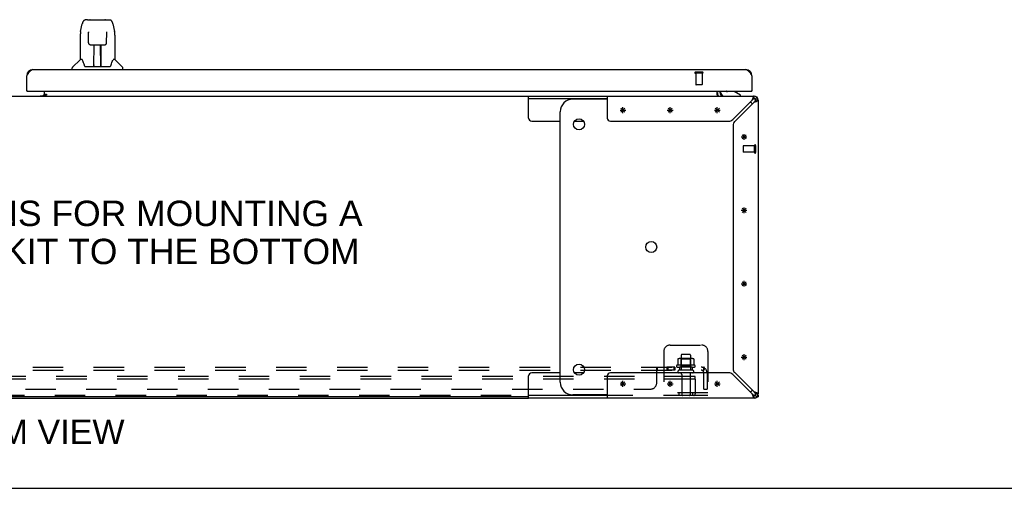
# Model space of a CAD drawing. Header units: inches. Extents: x 0 to 220, y 0 to 142.
# Tile 4 of 21: x 71 to 110, y 0 to 19. Entities that reach past the tile are written whole.
import ezdxf

# ---------------------------------------------------------------- set-up
doc = ezdxf.new("R2010")
doc.units = ezdxf.units.IN
doc.header["$LTSCALE"] = 12.090517
doc.header["$MEASUREMENT"] = 0
doc.linetypes.add('HIDDEN', pattern=[0.2, 0.1, -0.1])
doc.layers.get('0').update_dxf_attribs({"linetype": 'CONTINUOUS'})
for name, color, linetype in [('02___PRT_ALL_AXES', 7, 'CONTINUOUS'), ('DEFAULT_2', 8, 'HIDDEN'), ('DIMENSIONS', 7, 'CONTINUOUS')]:
    doc.layers.add(name, color=color, linetype=linetype)
doc.styles.get("Standard").update_dxf_attribs({"font": 'arial.ttf'})

msp = doc.modelspace()

# ---------------------------------------------------------------- linework, layer by layer
at = {"color": 7, "linetype": 'Continuous'}
for p, q in [((73.212, 18.15), (73.277, 18.455)), ((73.482, 18.61), (73.401, 18.61)), ((73.483, 18.61), (74.371, 18.61)), ((73.488, 18.61), (73.486, 18.61)), ((73.593, 18.622), (74.179, 18.622)), ((74.495, 18.455), (74.56, 18.15)), ((73.197, 18.007), (73.197, 17.035)), ((73.519, 18.098), (73.5, 18.098)), ((73.519, 18.134), (73.519, 18.13)), ((73.519, 18.13), (73.519, 18.126)), ((73.519, 18.126), (73.519, 18.118)), ((73.519, 18.118), (73.519, 18.107)), ((73.526, 17.703), (73.519, 18.107)), ((74.245, 17.703), (74.253, 18.115)), ((74.272, 18.098), (74.252, 18.098)), ((74.253, 18.124), (74.253, 18.129)), ((74.253, 18.115), (74.253, 18.124)), ((74.566, 18.119), (74.56, 18.15)), ((74.575, 18.006), (74.575, 17.035)), ((73.598, 17.626), (73.606, 17.625)), ((73.607, 17.625), (73.727, 17.625)), ((73.737, 16.779), (73.751, 17.626)), ((73.744, 17.21), (73.744, 17.626)), ((73.763, 17.626), (74.009, 17.626)), ((74.012, 16.759), (73.997, 17.626)), ((74.028, 16.759), (74.028, 17.626)), ((74.045, 17.625), (74.165, 17.625)), ((73.749, 17.48), (73.744, 17.48)), ((73.747, 17.401), (73.744, 17.401)), ((73.747, 17.389), (73.744, 17.389)), ((74.028, 17.48), (73.999, 17.48)), ((74.028, 17.401), (74.001, 17.401)), ((74.028, 17.389), (74.001, 17.389)), ((73.191, 17.029), (72.893, 16.731)), ((73.27, 17.035), (73.197, 17.035)), ((73.267, 17.035), (73.272, 17.025)), ((73.333, 16.871), (73.347, 16.823)), ((73.737, 16.831), (73.737, 16.805)), ((74.005, 17.161), (74.028, 17.161)), ((74.028, 17.157), (74.005, 17.157)), ((74.011, 16.805), (74.011, 16.831)), ((74.499, 17.025), (74.504, 17.033)), ((74.575, 17.035), (74.502, 17.035)), ((74.581, 17.029), (74.878, 16.731)), ((72.882, 16.641), (72.882, 16.704)), ((73.347, 16.823), (73.35, 16.815)), ((73.365, 16.783), (73.37, 16.775)), ((73.4, 16.759), (74.372, 16.759)), ((73.744, 16.759), (73.744, 16.764)), ((74.422, 16.814), (74.424, 16.823)), ((74.89, 16.641), (74.89, 16.704)), ((71.093, 15.787), (71.073, 15.787)), ((71.774, 15.663), (71.71, 15.599)), ((71.781, 15.622), (71.781, 15.787)), ((71.781, 15.668), (71.849, 15.668)), ((71.849, 15.668), (71.849, 15.617)), ((98.51, 15.617), (98.51, 15.787)), ((98.637, 15.745), (98.637, 15.787)), ((99.186, 15.765), (98.913, 15.765)), ((99.425, 15.627), (99.186, 15.765)), ((99.289, 15.717), (99.269, 15.717)), ((99.289, 15.705), (99.289, 15.717)), ((99.865, 15.787), (99.885, 15.787)), ((49.259, 15.588), (91.012, 15.588)), ((71.781, 15.588), (71.781, 15.617)), ((71.849, 15.617), (71.781, 15.617)), ((91.012, 14.713), (91.012, 15.588)), ((91.012, 15.484), (94.135, 15.484)), ((94.135, 15.463), (92.767, 15.463)), ((99.425, 15.588), (99.425, 15.627)), ((99.969, 15.484), (99.969, 15.588)), ((100.087, 15.539), (100.013, 15.465)), ((100.135, 15.421), (100.031, 15.421)), ((92.267, 4.213), (92.267, 14.963)), ((91.137, 14.588), (92.267, 14.588)), ((92.838, 14.588), (93.196, 14.588)), ((91.012, 3.588), (91.012, 4.463)), ((92.267, 4.588), (91.137, 4.588)), ((93.196, 4.588), (92.838, 4.588)), ((91.012, 3.64), (49.259, 3.64)), ((94.135, 3.692), (91.012, 3.692)), ((94.135, 3.713), (92.767, 3.713)), ((99.969, 3.588), (99.969, 3.692)), ((100.087, 3.636), (100.013, 3.71)), ((100.031, 3.754), (100.135, 3.754)), ((100.031, 3.6), (100.031, 3.588)), ((100.089, 3.64), (100.135, 3.64)), ((0, 0), (219.828, 0))]:
    msp.add_line(p, q, dxfattribs=at)
at = {"color": 3, "linetype": 'Continuous'}
for p, q in [((71.319, 16.641), (99.639, 16.641)), ((71.073, 15.787), (71.073, 16.395)), ((99.885, 16.395), (99.885, 15.787)), ((71.093, 15.787), (99.865, 15.787)), ((98.614, 15.787), (98.614, 15.73)), ((71.61, 15.599), (71.781, 15.599)), ((71.781, 15.622), (71.849, 15.622)), ((91.012, 15.588), (99.969, 15.588)), ((94.135, 15.588), (94.135, 14.713)), ((99.893, 15.421), (99.124, 14.652)), ((99.2, 14.576), (99.969, 15.345)), ((100.135, 15.421), (100.135, 3.754)), ((94.26, 14.588), (98.968, 14.588)), ((99.135, 14.42), (99.135, 4.755)), ((94.135, 4.463), (94.135, 3.588)), ((98.968, 4.588), (94.26, 4.588)), ((99.124, 4.523), (99.893, 3.754)), ((99.969, 3.83), (99.2, 4.599)), ((49.259, 3.588), (91.012, 3.588)), ((99.969, 3.588), (91.012, 3.588)), ((100.031, 3.588), (100.001, 3.588)), ((100.135, 3.702), (100.135, 3.64))]:
    msp.add_line(p, q, dxfattribs=at)
at = {"color": 40, "linetype": 'Continuous'}
for p, q in [((94.645, 15.025), (94.875, 15.025)), ((94.679, 14.944), (94.842, 15.106)), ((94.679, 15.106), (94.842, 14.944)), ((94.76, 14.91), (94.76, 15.14)), ((96.52, 15.025), (96.75, 15.025)), ((96.554, 14.944), (96.717, 15.106)), ((96.554, 15.106), (96.717, 14.944)), ((96.635, 14.91), (96.635, 15.14)), ((98.395, 15.025), (98.625, 15.025)), ((98.429, 14.944), (98.592, 15.106)), ((98.429, 15.106), (98.592, 14.944)), ((98.51, 14.91), (98.51, 15.14)), ((99.458, 13.963), (99.688, 13.963)), ((99.492, 13.881), (99.654, 14.044)), ((99.492, 14.044), (99.654, 13.881)), ((99.573, 13.848), (99.573, 14.078)), ((99.458, 11.046), (99.688, 11.046)), ((99.492, 11.127), (99.654, 10.965)), ((99.492, 10.965), (99.654, 11.127)), ((99.573, 10.931), (99.573, 11.161)), ((99.573, 8.014), (99.573, 8.244)), ((99.458, 8.129), (99.688, 8.129)), ((99.492, 8.211), (99.654, 8.048)), ((99.492, 8.048), (99.654, 8.211)), ((99.458, 5.213), (99.688, 5.213)), ((99.492, 5.294), (99.654, 5.131)), ((99.492, 5.131), (99.654, 5.294)), ((99.573, 5.098), (99.573, 5.328)), ((94.645, 4.15), (94.875, 4.15)), ((94.679, 4.231), (94.842, 4.069)), ((94.679, 4.069), (94.842, 4.231)), ((94.76, 4.035), (94.76, 4.265)), ((96.52, 4.15), (96.75, 4.15)), ((96.554, 4.231), (96.717, 4.069)), ((96.554, 4.069), (96.717, 4.231)), ((96.635, 4.035), (96.635, 4.265)), ((98.395, 4.15), (98.625, 4.15)), ((98.429, 4.231), (98.592, 4.069)), ((98.429, 4.069), (98.592, 4.231)), ((98.51, 4.035), (98.51, 4.265))]:
    msp.add_line(p, q, dxfattribs=at)
at = {"color": 7, "linetype": 'Continuous'}
for points in [[(73.401, 18.61), (73.397, 18.61), (73.382, 18.608), (73.367, 18.603), (73.353, 18.596), (73.341, 18.588), (73.33, 18.578), (73.32, 18.566), (73.312, 18.554), (73.305, 18.541), (73.298, 18.526), (73.292, 18.51), (73.286, 18.491), (73.28, 18.47), (73.277, 18.455)], [(74.471, 18.532), (74.465, 18.545), (74.458, 18.556), (74.451, 18.567), (74.443, 18.577), (74.433, 18.586), (74.423, 18.594), (74.411, 18.6), (74.398, 18.605), (74.385, 18.608), (74.371, 18.61)], [(74.495, 18.455), (74.492, 18.467), (74.487, 18.486), (74.482, 18.503), (74.477, 18.518), (74.471, 18.532)], [(73.212, 18.15), (73.206, 18.118), (73.2, 18.076), (73.197, 18.034), (73.197, 18.007)], [(73.518, 18.138), (73.518, 18.139), (73.518, 18.139), (73.518, 18.138), (73.518, 18.137), (73.518, 18.137), (73.518, 18.135), (73.519, 18.134)], [(74.253, 18.129), (74.253, 18.132), (74.253, 18.134), (74.253, 18.135), (74.253, 18.137), (74.253, 18.138), (74.253, 18.138), (74.253, 18.139)], [(74.575, 18.006), (74.574, 18.034), (74.571, 18.076), (74.566, 18.119)], [(73.526, 17.703), (73.527, 17.691), (73.531, 17.678), (73.536, 17.666), (73.544, 17.655), (73.552, 17.646), (73.563, 17.638), (73.574, 17.632), (73.586, 17.628), (73.598, 17.626)], [(73.727, 17.625), (73.73, 17.626), (73.739, 17.626), (73.748, 17.626)], [(73.748, 17.626), (73.757, 17.626), (73.763, 17.626)], [(74.009, 17.626), (74.017, 17.626), (74.026, 17.626)], [(74.026, 17.626), (74.034, 17.626), (74.043, 17.625), (74.045, 17.625)], [(74.166, 17.625), (74.175, 17.626), (74.187, 17.628), (74.199, 17.633), (74.21, 17.639), (74.22, 17.647), (74.229, 17.657), (74.236, 17.668), (74.241, 17.68), (74.245, 17.693), (74.245, 17.703)], [(73.272, 17.025), (73.286, 16.997), (73.301, 16.962), (73.316, 16.919), (73.333, 16.871)], [(74.424, 16.823), (74.439, 16.869), (74.455, 16.917), (74.47, 16.96), (74.485, 16.996), (74.499, 17.025)], [(73.35, 16.815), (73.355, 16.802), (73.36, 16.792), (73.365, 16.783)], [(73.37, 16.775), (73.376, 16.769), (73.383, 16.764), (73.39, 16.761), (73.398, 16.759), (73.4, 16.759)], [(74.372, 16.759), (74.373, 16.759), (74.381, 16.761), (74.389, 16.764), (74.395, 16.769)], [(74.395, 16.769), (74.401, 16.775), (74.407, 16.782)], [(74.407, 16.782), (74.412, 16.791), (74.417, 16.802), (74.422, 16.814)], [(98.51, 15.617), (98.512, 15.617), (98.514, 15.617), (98.515, 15.617), (98.517, 15.616), (98.519, 15.615), (98.521, 15.614), (98.523, 15.613), (98.524, 15.611), (98.526, 15.61), (98.527, 15.608), (98.529, 15.606), (98.53, 15.604)], [(98.53, 15.604), (98.533, 15.599), (98.534, 15.597), (98.536, 15.596), (98.537, 15.594), (98.539, 15.592), (98.54, 15.591), (98.542, 15.589), (98.543, 15.589), (98.545, 15.588), (98.546, 15.588), (98.547, 15.588)], [(99.938, 15.472), (99.931, 15.465), (99.923, 15.458), (99.916, 15.45), (99.908, 15.44), (99.9, 15.431), (99.893, 15.421)], [(99.969, 15.484), (99.961, 15.483), (99.954, 15.481), (99.946, 15.477), (99.938, 15.472)], [(99.969, 15.345), (99.979, 15.353), (99.988, 15.36), (99.997, 15.368), (100.006, 15.375), (100.013, 15.383), (100.019, 15.391), (100.025, 15.398), (100.028, 15.406), (100.031, 15.414), (100.031, 15.421)], [(99.893, 3.754), (99.9, 3.744), (99.908, 3.735), (99.916, 3.726), (99.923, 3.717), (99.931, 3.71), (99.938, 3.704), (99.946, 3.698), (99.954, 3.695), (99.961, 3.692), (99.969, 3.692)], [(100.019, 3.785), (100.013, 3.792), (100.006, 3.8), (99.997, 3.807), (99.988, 3.815), (99.979, 3.823), (99.969, 3.83)], [(100.031, 3.754), (100.031, 3.762), (100.028, 3.769), (100.025, 3.777), (100.019, 3.785)]]:
    msp.add_lwpolyline(points, dxfattribs=at)
at = {"color": 3, "linetype": 'Continuous'}
for points in [[(71.073, 16.395), (71.083, 16.411), (71.093, 16.427), (71.104, 16.443), (71.114, 16.459), (71.124, 16.474), (71.134, 16.489), (71.145, 16.504), (71.155, 16.518), (71.165, 16.532), (71.176, 16.545), (71.186, 16.557), (71.196, 16.569), (71.206, 16.58), (71.217, 16.59), (71.227, 16.6), (71.237, 16.608), (71.247, 16.616), (71.258, 16.622), (71.268, 16.628), (71.278, 16.633), (71.289, 16.636), (71.299, 16.639), (71.309, 16.641), (71.319, 16.641)], [(99.639, 16.641), (99.649, 16.641), (99.659, 16.639), (99.67, 16.636), (99.68, 16.633), (99.69, 16.628), (99.7, 16.622), (99.711, 16.616), (99.721, 16.608), (99.731, 16.6), (99.742, 16.59), (99.752, 16.58), (99.762, 16.569), (99.772, 16.557), (99.783, 16.545), (99.793, 16.532), (99.803, 16.518), (99.813, 16.504), (99.824, 16.489), (99.834, 16.474), (99.844, 16.459), (99.855, 16.443), (99.865, 16.427), (99.875, 16.411), (99.885, 16.395)], [(99.923, 15.519), (99.916, 15.497), (99.908, 15.473), (99.9, 15.447), (99.893, 15.421)], [(99.969, 15.588), (99.961, 15.586), (99.954, 15.58), (99.946, 15.57), (99.938, 15.556), (99.931, 15.539), (99.923, 15.519)], [(99.969, 15.345), (99.995, 15.353), (100.02, 15.36), (100.044, 15.368)], [(100.044, 15.368), (100.067, 15.375), (100.087, 15.383), (100.104, 15.391), (100.117, 15.398), (100.127, 15.406), (100.133, 15.414), (100.135, 15.421)], [(99.893, 3.754), (99.9, 3.728), (99.908, 3.703), (99.916, 3.679)], [(99.916, 3.679), (99.923, 3.656), (99.931, 3.636), (99.938, 3.619), (99.946, 3.606), (99.954, 3.596), (99.961, 3.59), (99.969, 3.588)], [(100.067, 3.8), (100.044, 3.807), (100.02, 3.815), (99.995, 3.823), (99.969, 3.83)], [(100.135, 3.754), (100.133, 3.762), (100.127, 3.769), (100.117, 3.777), (100.104, 3.785), (100.087, 3.792), (100.067, 3.8)]]:
    msp.add_lwpolyline(points, dxfattribs=at)
at = {"color": 7, "linetype": 'Continuous'}
for centre in [(93.017, 14.463), (95.884, 9.588), (93.017, 4.713)]:
    msp.add_circle(centre, 0.219, dxfattribs=at)
for centre, radius, start, end in [((73.593, 18.602), 0.0197, 90, 156.393), ((74.179, 18.602), 0.0197, 23.607, 90), ((73.205, 17.015), 0.0197, 97.5, 135), ((74.567, 17.015), 0.0197, 45, 82.5), ((72.921, 16.704), 0.0394, 135, 180), ((73.756, 16.779), 0.0197, 179, 270), ((73.756, 16.779), 0.0197, 260.739, 269.9232), ((73.992, 16.779), 0.0197, 270, 1), ((73.992, 16.779), 0.0197, 270.0771, 272.6469), ((74.85, 16.704), 0.0394, 0, 45), ((98.757, 15.73), 0.246, 180, 214.2307), ((98.795, 15.745), 0.157, 180, 270), ((98.913, 15.863), 0.0984, 230.6351, 270), ((98.967, 15.702), 0.116, 132.7195, 142.4687), ((99.173, 15.702), 0.116, 7.587, 47.2805), ((92.767, 14.963), 0.5, 90, 180), ((99.509, 14.963), 0.5, 38.6945, 51.0641), ((99.969, 15.421), 0.0625, 0, 90), ((91.137, 14.713), 0.125, 180, 270), ((91.137, 4.463), 0.125, 90, 180), ((92.767, 4.213), 0.5, 180, 270), ((99.509, 4.213), 0.5, 308.9359, 321.3055), ((99.969, 3.754), 0.0625, 270, 360)]:
    msp.add_arc(centre, radius, start, end, dxfattribs=at)
at = {"color": 3, "linetype": 'Continuous'}
for centre, radius, start, end in [((71.319, 16.395), 0.246, 90, 180), ((99.639, 16.395), 0.246, 0, 90), ((71.093, 15.807), 0.02, 180, 270), ((71.666, 15.703), 0.115, 295.2502, 360), ((98.757, 15.73), 0.142, 180, 270), ((99.865, 15.807), 0.02, 270, 360), ((99.969, 15.421), 0.167, 0, 90), ((94.26, 14.713), 0.125, 180, 270), ((98.968, 14.808), 0.22, 270, 315), ((99.355, 14.42), 0.22, 135, 180), ((99.355, 4.755), 0.22, 180, 225), ((94.26, 4.463), 0.125, 90, 180), ((98.968, 4.368), 0.22, 45, 90), ((99.969, 3.754), 0.167, 270, 360)]:
    msp.add_arc(centre, radius, start, end, dxfattribs=at)
at = {"color": 7, "linetype": 'Continuous'}
for centre, start_param, end_param in [((73.736, 16.799), -1.369355, -1.264777), ((74.012, 16.799), -1.876815, -1.570796)]:
    msp.add_ellipse(centre, major_axis=(0.0394, 0), ratio=1, start_param=start_param, end_param=end_param, dxfattribs=at)
at = {"layer": '02___PRT_ALL_AXES', "color": 8, "linetype": 'HIDDEN'}
for p, q in [((97.905, 16.494), (97.657, 16.494)), ((97.657, 16.494), (97.657, 16.047)), ((97.905, 16.494), (97.905, 16.047)), ((99.988, 13.608), (99.541, 13.608)), ((99.988, 13.36), (99.541, 13.36)), ((99.988, 13.36), (99.988, 13.608)), ((97.077, 5.287), (97.077, 4.692)), ((97.443, 5.287), (97.443, 4.692)), ((96.821, 4.817), (96.501, 4.817)), ((96.501, 4.817), (96.501, 4.692)), ((96.54, 4.817), (96.54, 4.692)), ((96.782, 4.817), (96.782, 4.692)), ((96.821, 4.817), (96.821, 4.692)), ((97.616, 4.887), (96.905, 4.887)), ((96.926, 4.817), (97.01, 4.817)), ((97.51, 4.817), (97.01, 4.817)), ((97.01, 4.817), (97.01, 4.692)), ((97.51, 4.817), (97.594, 4.817)), ((97.51, 4.817), (97.51, 4.692)), ((96.821, 4.692), (96.501, 4.692)), ((97.51, 4.692), (97.01, 4.692)), ((97.094, 4.523), (97.094, 3.722)), ((97.426, 4.523), (97.426, 3.722))]:
    msp.add_line(p, q, dxfattribs=at)
at = {"layer": '02___PRT_ALL_AXES', "color": 3, "linetype": 'Continuous'}
msp.add_line((71.61, 15.599), (71.61, 15.588), dxfattribs=at)
at = {"layer": '02___PRT_ALL_AXES', "color": 8, "linetype": 'HIDDEN'}
for centre, radius, start, end in [((96.926, 4.855), 0.0384, 124.4497, 270), ((97.26, 4.287), 0.698, 117.6814, 120.6631), ((97.26, 4.287), 0.698, 59.3369, 62.3186), ((97.594, 4.855), 0.0384, 270, 55.5503)]:
    msp.add_arc(centre, radius, start, end, dxfattribs=at)
at = {"layer": 'DEFAULT_2', "color": 8, "linetype": 'HIDDEN'}
for p, q in [((97.923, 16.537), (97.639, 16.537)), ((97.923, 16.494), (97.639, 16.494)), ((97.895, 16.037), (97.667, 16.037)), ((99.531, 13.598), (99.531, 13.37)), ((99.988, 13.626), (99.988, 13.342)), ((100.031, 13.626), (100.031, 13.342)), ((96.635, 5.692), (97.885, 5.692)), ((96.385, 5.442), (96.385, 3.692)), ((96.941, 5.131), (96.941, 4.913)), ((97.516, 5.153), (97.005, 5.153)), ((97.077, 5.133), (97.057, 5.153)), ((97.444, 5.133), (97.077, 5.133)), ((97.077, 4.837), (97.077, 5.133)), ((97.413, 5.317), (97.107, 5.317)), ((97.444, 5.133), (97.464, 5.153)), ((97.444, 4.837), (97.444, 5.133)), ((97.579, 5.131), (97.579, 4.913)), ((98.135, 5.442), (98.135, 3.692)), ((42.292, 4.817), (97.979, 4.817)), ((96.104, 4.192), (96.104, 4.763)), ((96.139, 4.692), (96.139, 4.817)), ((97.077, 4.837), (97.057, 4.817)), ((97.444, 4.837), (97.077, 4.837)), ((97.444, 4.837), (97.464, 4.817)), ((98.018, 4.763), (97.938, 4.666)), ((97.979, 4.692), (97.979, 4.817)), ((42.292, 4.692), (97.979, 4.692)), ((97.635, 4.442), (42.635, 4.442)), ((97.635, 4.338), (42.635, 4.338)), ((96.138, 4.692), (96.139, 4.692)), ((97.525, 4.586), (96.996, 4.586)), ((97.635, 4.338), (97.635, 4.442)), ((97.635, 4.338), (97.635, 3.752)), ((97.979, 3.942), (97.979, 4.58)), ((98.104, 4.58), (98.104, 3.942)), ((44.417, 3.942), (95.854, 3.942)), ((97.979, 3.942), (98.104, 3.942)), ((97.575, 3.692), (42.695, 3.692)), ((98.135, 3.796), (96.385, 3.796)), ((96.995, 3.692), (96.995, 3.796)), ((97.525, 3.796), (97.525, 3.692)), ((98.135, 3.692), (97.575, 3.692))]:
    msp.add_line(p, q, dxfattribs=at)
for points in [[(96.947, 5.141), (96.946, 5.14), (96.945, 5.139), (96.944, 5.137), (96.943, 5.136), (96.942, 5.134), (96.942, 5.133), (96.941, 5.131)], [(97.573, 5.141), (97.575, 5.14), (97.576, 5.139), (97.577, 5.137), (97.578, 5.136), (97.579, 5.134), (97.579, 5.133), (97.579, 5.131)], [(96.104, 4.763), (96.106, 4.765), (96.107, 4.767), (96.109, 4.77), (96.11, 4.773), (96.112, 4.776), (96.114, 4.78), (96.115, 4.783)], [(96.106, 4.765), (96.107, 4.767), (96.109, 4.77)], [(96.115, 4.783), (96.118, 4.791), (96.12, 4.794), (96.121, 4.797)], [(96.121, 4.797), (96.123, 4.801), (96.124, 4.804), (96.126, 4.806), (96.128, 4.809), (96.129, 4.811), (96.131, 4.813)], [(96.126, 4.806), (96.128, 4.809), (96.129, 4.811), (96.131, 4.813), (96.133, 4.815), (96.135, 4.816), (96.137, 4.816), (96.138, 4.817), (96.139, 4.817)], [(96.137, 4.816), (96.138, 4.817), (96.139, 4.817)], [(96.941, 4.913), (96.941, 4.912), (96.941, 4.911), (96.941, 4.91), (96.941, 4.909), (96.94, 4.908), (96.94, 4.908), (96.939, 4.907), (96.939, 4.907), (96.939, 4.906), (96.938, 4.906), (96.938, 4.906), (96.938, 4.905), (96.938, 4.905), (96.937, 4.905), (96.937, 4.905), (96.937, 4.905), (96.936, 4.904), (96.936, 4.904)], [(97.585, 4.904), (97.584, 4.904), (97.584, 4.905), (97.584, 4.905), (97.583, 4.905), (97.583, 4.905), (97.583, 4.905), (97.583, 4.906), (97.582, 4.906), (97.582, 4.906), (97.582, 4.907), (97.581, 4.907), (97.581, 4.908), (97.581, 4.908), (97.58, 4.909), (97.58, 4.91), (97.58, 4.911), (97.579, 4.912), (97.579, 4.913)], [(97.979, 4.751), (97.979, 4.751), (97.979, 4.751), (97.979, 4.751), (97.979, 4.751), (97.979, 4.751), (97.979, 4.75), (97.979, 4.75), (97.979, 4.749), (97.979, 4.749), (97.979, 4.748), (97.979, 4.747), (97.979, 4.747), (97.978, 4.746), (97.978, 4.745), (97.978, 4.745), (97.978, 4.744), (97.978, 4.743), (97.978, 4.742), (97.977, 4.742), (97.977, 4.741), (97.977, 4.74), (97.977, 4.739), (97.977, 4.739), (97.977, 4.738), (97.976, 4.737), (97.976, 4.736), (97.976, 4.735), (97.976, 4.734), (97.975, 4.734), (97.975, 4.733), (97.975, 4.732), (97.975, 4.731), (97.975, 4.73), (97.974, 4.729), (97.974, 4.728), (97.974, 4.727), (97.973, 4.727), (97.973, 4.726), (97.973, 4.725), (97.972, 4.724), (97.972, 4.723), (97.972, 4.722), (97.972, 4.721), (97.971, 4.72), (97.971, 4.719), (97.97, 4.718), (97.97, 4.717), (97.97, 4.716), (97.969, 4.715), (97.969, 4.714), (97.968, 4.713), (97.968, 4.712), (97.968, 4.711), (97.967, 4.71), (97.967, 4.709), (97.966, 4.708), (97.966, 4.707), (97.966, 4.706), (97.965, 4.705), (97.965, 4.704), (97.964, 4.703), (97.964, 4.702), (97.963, 4.701), (97.963, 4.7), (97.963, 4.7), (97.962, 4.699), (97.962, 4.698), (97.961, 4.697), (97.961, 4.696), (97.961, 4.696), (97.96, 4.695), (97.96, 4.694), (97.96, 4.694), (97.959, 4.693), (97.959, 4.692), (97.958, 4.691), (97.958, 4.691), (97.958, 4.69), (97.957, 4.69), (97.957, 4.689), (97.957, 4.689), (97.956, 4.688), (97.956, 4.688), (97.956, 4.688)], [(97.999, 4.794), (97.998, 4.797), (97.996, 4.801), (97.995, 4.804), (97.993, 4.806), (97.991, 4.809), (97.99, 4.811), (97.988, 4.813), (97.986, 4.815), (97.984, 4.816), (97.982, 4.816), (97.981, 4.817), (97.979, 4.817)], [(97.979, 4.748), (97.979, 4.749), (97.979, 4.749), (97.979, 4.75), (97.979, 4.75), (97.979, 4.751), (97.979, 4.751), (97.979, 4.751), (97.979, 4.751)], [(98.018, 4.763), (98.015, 4.765), (98.013, 4.767), (98.011, 4.77), (98.009, 4.773), (98.007, 4.776), (98.006, 4.78), (98.004, 4.783), (98.002, 4.787), (97.999, 4.794)], [(96.104, 4.666), (96.106, 4.666), (96.108, 4.666), (96.109, 4.666), (96.111, 4.666), (96.112, 4.666), (96.114, 4.667), (96.116, 4.668), (96.117, 4.669), (96.118, 4.671), (96.12, 4.672), (96.121, 4.674), (96.123, 4.675)], [(96.104, 4.666), (96.106, 4.666), (96.108, 4.666), (96.109, 4.666), (96.111, 4.666), (96.112, 4.666), (96.114, 4.667)], [(96.116, 4.668), (96.117, 4.669), (96.118, 4.671), (96.12, 4.672), (96.121, 4.674), (96.123, 4.675), (96.124, 4.677), (96.127, 4.681)], [(96.127, 4.681), (96.128, 4.683), (96.129, 4.685), (96.131, 4.687), (96.132, 4.688), (96.134, 4.689), (96.135, 4.69)], [(96.129, 4.685), (96.131, 4.687), (96.132, 4.688), (96.134, 4.689), (96.135, 4.69), (96.137, 4.691), (96.138, 4.692), (96.139, 4.692)], [(97.938, 4.666), (97.939, 4.666), (97.94, 4.666), (97.941, 4.666), (97.941, 4.666), (97.943, 4.666), (97.944, 4.667), (97.945, 4.668), (97.947, 4.669), (97.948, 4.671), (97.95, 4.672), (97.952, 4.674), (97.956, 4.677)], [(97.956, 4.677), (97.958, 4.679), (97.96, 4.681), (97.962, 4.683), (97.964, 4.685), (97.967, 4.687), (97.969, 4.688), (97.971, 4.689), (97.974, 4.69), (97.976, 4.691), (97.977, 4.692), (97.979, 4.692)], [(97.956, 4.688), (97.956, 4.688), (97.956, 4.688), (97.956, 4.688), (97.956, 4.688), (97.956, 4.688), (97.957, 4.688), (97.957, 4.689), (97.957, 4.689), (97.957, 4.69), (97.958, 4.69), (97.958, 4.69), (97.959, 4.691), (97.959, 4.691)]]:
    msp.add_lwpolyline(points, dxfattribs=at)
for centre, radius, start, end in [((97.639, 16.516), 0.0215, 90, 270), ((97.923, 16.516), 0.0215, 270, 90), ((97.667, 16.047), 0.01, 180, 270), ((97.895, 16.047), 0.01, 270, 360), ((99.541, 13.598), 0.01, 90, 180), ((99.541, 13.37), 0.01, 180, 270), ((100.01, 13.626), 0.0215, 0, 180), ((100.01, 13.342), 0.0215, 180, 360), ((96.635, 5.442), 0.25, 90, 180), ((97.885, 5.442), 0.25, 0, 90), ((97.005, 5.011), 0.141, 90, 113.95), ((97.107, 5.287), 0.03, 90, 180), ((97.413, 5.287), 0.03, 0, 90), ((97.516, 5.011), 0.141, 66.05, 90), ((97.867, 4.58), 0.237, 0, 90), ((96.996, 4.639), 0.053, 90, 270), ((97.032, 4.523), 0.0625, 0, 90), ((97.489, 4.523), 0.0625, 90, 180), ((97.525, 4.639), 0.053, 270, 90), ((97.867, 4.58), 0.112, 0, 90), ((95.854, 4.192), 0.25, 270, 360), ((97.124, 3.722), 0.03, 180, 270), ((97.396, 3.722), 0.03, 270, 360), ((97.573, 3.754), 0.0625, 270, 360), ((97.575, 3.752), 0.06, 270, 360)]:
    msp.add_arc(centre, radius, start, end, dxfattribs=at)

# ---------------------------------------------------------------- texts
at = {"layer": 'DIMENSIONS', "color": 2, "linetype": 'Continuous', "attachment_point": 2, "line_spacing_factor": 0.9}
for s, insert, char_height, width in [('CUTOUT PROVISIONS FOR MOUNTING A\\PSTANDARD FLOOR KIT TO THE BOTTOM', (70.524, 11.43), 1.00862, 27.73519), ('BOTTOM VIEW', (70.141, 2.733), 0.96983, 9.61175)]:
    msp.add_mtext(s, dxfattribs=dict(at, insert=insert, char_height=char_height, width=width))

doc.saveas('drawing.dxf')
